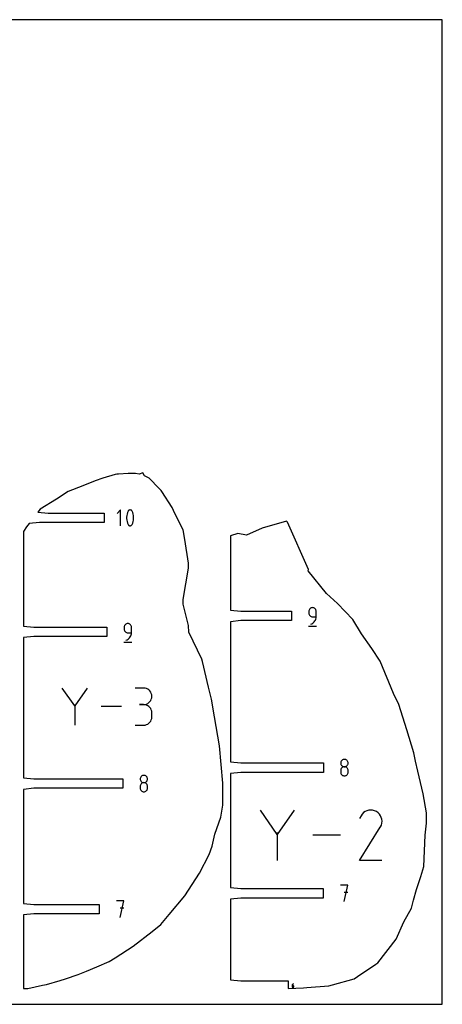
# Model space of a CAD drawing. Extents: x 0 to 480, y 0 to 420.
# Tile 2 of 2: x 300 to 480, y 0 to 420. Entities that reach past the tile are written whole.
import ezdxf

# ---------------------------------------------------------------- set-up
doc = ezdxf.new("R2010")
doc.units = 0

msp = doc.modelspace()

# ---------------------------------------------------------------- linework, layer by layer
at = {"layer": 'annotation', "color": 1}
for p, q in [((342.907772, 210.888948), (341.401782, 209.382533)), ((342.907772, 204.114753), (342.907772, 210.888948)), ((346.097584, 210.35254), (345.837908, 209.741885)), ((346.18503, 210.49796), (346.097584, 210.35254)), ((346.097584, 210.35254), (346.097584, 210.35254)), ((346.294012, 210.621883), (346.18503, 210.49796)), ((346.42092, 210.72311), (346.294012, 210.621883)), ((346.562145, 210.800443), (346.42092, 210.72311)), ((346.714081, 210.852681), (346.562145, 210.800443)), ((346.873118, 210.878626), (346.714081, 210.852681)), ((347.035648, 210.877078), (346.873118, 210.878626)), ((347.198062, 210.846839), (347.035648, 210.877078)), ((347.356753, 210.786707), (347.198062, 210.846839)), ((347.417502, 210.754784), (347.356753, 210.786707)), ((347.356753, 210.786707), (347.356753, 210.786707)), ((347.475797, 210.718116), (347.417502, 210.754784)), ((347.531354, 210.676993), (347.475797, 210.718116)), ((347.583891, 210.631707), (347.531354, 210.676993)), ((347.633123, 210.582546), (347.583891, 210.631707)), ((347.678767, 210.529801), (347.633123, 210.582546)), ((347.720541, 210.473762), (347.678767, 210.529801)), ((347.758161, 210.41472), (347.720541, 210.473762)), ((347.791345, 210.352965), (347.758161, 210.41472)), ((348.052279, 209.741051), (347.791345, 210.352965)), ((347.791345, 210.352965), (347.791345, 210.352965)), ((345.513313, 208.472456), (345.448394, 207.823703)), ((345.448394, 207.823703), (345.448394, 207.172272)), ((345.448394, 207.172272), (345.513313, 206.523173)), ((345.643151, 209.11352), (345.513313, 208.472456)), ((345.513313, 206.523173), (345.643151, 205.881416)), ((345.837908, 209.741885), (345.643151, 209.11352)), ((345.643151, 205.881416), (345.837908, 205.252013)), ((348.24798, 209.111742), (348.052279, 209.741051)), ((348.052279, 205.251179), (348.24798, 205.879638)), ((348.378447, 208.470049), (348.24798, 209.111742)), ((348.24798, 205.879638), (348.378447, 206.520766)), ((348.443681, 207.820981), (348.378447, 208.470049)), ((348.378447, 206.520766), (348.443681, 207.16955)), ((348.443681, 207.16955), (348.443681, 207.820981)), ((345.837908, 205.252013), (346.097584, 204.639973)), ((346.097584, 204.639973), (346.097584, 204.639973)), ((346.097584, 204.639973), (346.130646, 204.578341)), ((346.130646, 204.578341), (346.167988, 204.519593)), ((346.167988, 204.519593), (346.209453, 204.463908)), ((346.209453, 204.463908), (346.254883, 204.411465)), ((346.254883, 204.411465), (346.30412, 204.362441)), ((346.30412, 204.362441), (346.357008, 204.317015)), ((346.357008, 204.317015), (346.413388, 204.275365)), ((346.413388, 204.275365), (346.473104, 204.237669)), ((346.473104, 204.237669), (346.535999, 204.204107)), ((346.535999, 204.204107), (346.535999, 204.204107)), ((346.535999, 204.204107), (346.69344, 204.145251)), ((346.69344, 204.145251), (346.854908, 204.116011)), ((346.854908, 204.116011), (347.016755, 204.115193)), ((347.016755, 204.115193), (347.175328, 204.141606)), ((347.175328, 204.141606), (347.326979, 204.194057)), ((347.326979, 204.194057), (347.468056, 204.271354)), ((347.468056, 204.271354), (347.59491, 204.372305)), ((347.59491, 204.372305), (347.703889, 204.495717)), ((347.703889, 204.495717), (347.791345, 204.640398)), ((347.791345, 204.640398), (348.052279, 205.251179)), ((347.791345, 204.640398), (347.791345, 204.640398)), ((423.219425, 168.176888), (423.146658, 167.912058)), ((423.335256, 168.420806), (423.219425, 168.176888)), ((423.489697, 168.639373), (423.335256, 168.420806)), ((423.678292, 168.828152), (423.489697, 168.639373)), ((423.896583, 168.982705), (423.678292, 168.828152)), ((424.140116, 169.098595), (423.896583, 168.982705)), ((424.404435, 169.171383), (424.140116, 169.098595)), ((424.685084, 169.196631), (424.404435, 169.171383)), ((424.966314, 169.171383), (424.685084, 169.196631)), ((424.685084, 169.196631), (424.685084, 169.196631)), ((425.230941, 169.098595), (424.966314, 169.171383)), ((425.474566, 168.982705), (425.230941, 169.098595)), ((425.692784, 168.828152), (425.474566, 168.982705)), ((425.881197, 168.639373), (425.692784, 168.828152)), ((426.035402, 168.420806), (425.881197, 168.639373)), ((426.150997, 168.176888), (426.035402, 168.420806)), ((426.223582, 167.912058), (426.150997, 168.176888)), ((423.146658, 167.912058), (423.121412, 167.630752)), ((423.121412, 167.630752), (423.121412, 166.847812)), ((423.121412, 166.847812), (423.121412, 166.847812)), ((423.121412, 166.847812), (423.146658, 166.566522)), ((423.146658, 166.566522), (423.219425, 166.301731)), ((423.219425, 166.301731), (423.335256, 166.057872)), ((423.335256, 166.057872), (423.489697, 165.839375)), ((423.489697, 165.839375), (423.678292, 165.650669)), ((423.678292, 165.650669), (423.896583, 165.496186)), ((423.896583, 165.496186), (424.140116, 165.380355)), ((424.140116, 165.380355), (424.404435, 165.307608)), ((424.404435, 165.307608), (424.685084, 165.282374)), ((424.685084, 165.282374), (426.248755, 165.282374)), ((425.728762, 163.516844), (425.949897, 163.919103)), ((425.949897, 163.919103), (426.113102, 164.35127)), ((426.113102, 164.35127), (426.214135, 164.807607)), ((426.214135, 164.807607), (426.248755, 165.282374)), ((426.248755, 167.630752), (426.223582, 167.912058)), ((426.248755, 165.282374), (426.248755, 167.630752)), ((426.248755, 167.630752), (426.248755, 167.630752)), ((344.436675, 161.11578), (344.411429, 160.834475)), ((344.411429, 160.834475), (344.411429, 160.051535)), ((344.411429, 160.051535), (344.411429, 160.051535)), ((344.411429, 160.051535), (344.436675, 159.770244)), ((344.509441, 161.380611), (344.436675, 161.11578)), ((344.436675, 159.770244), (344.509441, 159.505454)), ((344.625273, 161.624529), (344.509441, 161.380611)), ((344.779714, 161.843096), (344.625273, 161.624529)), ((344.968308, 162.031875), (344.779714, 161.843096)), ((345.1866, 162.186428), (344.968308, 162.031875)), ((345.430133, 162.302317), (345.1866, 162.186428)), ((345.694452, 162.375105), (345.430133, 162.302317)), ((345.9751, 162.400354), (345.694452, 162.375105)), ((346.25633, 162.375105), (345.9751, 162.400354)), ((345.9751, 162.400354), (345.9751, 162.400354)), ((346.520958, 162.302317), (346.25633, 162.375105)), ((346.764582, 162.186428), (346.520958, 162.302317)), ((346.982801, 162.031875), (346.764582, 162.186428)), ((347.171213, 161.843096), (346.982801, 162.031875)), ((347.325418, 161.624529), (347.171213, 161.843096)), ((347.441014, 161.380611), (347.325418, 161.624529)), ((347.513599, 161.11578), (347.441014, 161.380611)), ((347.538772, 160.834475), (347.513599, 161.11578)), ((347.538772, 158.486097), (347.538772, 160.834475)), ((347.538772, 160.834475), (347.538772, 160.834475)), ((422.926008, 161.274831), (426.446808, 161.274831)), ((423.902586, 162.155031), (424.349749, 162.321667)), ((423.902586, 162.155031), (423.902586, 162.155031)), ((424.349749, 162.321667), (424.76019, 162.546904)), ((424.76019, 162.546904), (425.129667, 162.825006)), ((425.129667, 162.825006), (425.453938, 163.150232)), ((425.453938, 163.150232), (425.728762, 163.516844)), ((344.509441, 159.505454), (344.625273, 159.261595)), ((344.625273, 159.261595), (344.779714, 159.043098)), ((344.779714, 159.043098), (344.968308, 158.854392)), ((344.968308, 158.854392), (345.1866, 158.699909)), ((345.1866, 158.699909), (345.430133, 158.584078)), ((345.192602, 155.358754), (345.639766, 155.525389)), ((345.430133, 158.584078), (345.694452, 158.511331)), ((345.639766, 155.525389), (346.050207, 155.750627)), ((345.694452, 158.511331), (345.9751, 158.486097)), ((345.9751, 158.486097), (347.538772, 158.486097)), ((346.050207, 155.750627), (346.419684, 156.028728)), ((346.419684, 156.028728), (346.743954, 156.353955)), ((346.743954, 156.353955), (347.018778, 156.720567)), ((347.018778, 156.720567), (347.239913, 157.122826)), ((347.239913, 157.122826), (347.403118, 157.554993)), ((347.403118, 157.554993), (347.504151, 158.01133)), ((347.504151, 158.01133), (347.538772, 158.486097)), ((344.216025, 154.478554), (347.736825, 154.478554)), ((345.192602, 155.358754), (345.192602, 155.358754)), ((323.33081, 127.27779), (318.046766, 134.919239)), ((328.61386, 134.919239), (323.33081, 127.27779)), ((352.674687, 134.900364), (349.156958, 134.900364)), ((353.307359, 134.843576), (352.674687, 134.900364)), ((353.902681, 134.679923), (353.307359, 134.843576)), ((354.450752, 134.419471), (353.902681, 134.679923)), ((354.94167, 134.072283), (354.450752, 134.419471)), ((355.365534, 133.648426), (354.94167, 134.072283)), ((355.712442, 133.157964), (355.365534, 133.648426)), ((355.972493, 132.610963), (355.712442, 133.157964)), ((356.135785, 132.017487), (355.972493, 132.610963)), ((355.972493, 130.158981), (356.135785, 130.75476)), ((356.192415, 131.387602), (356.135785, 132.017487)), ((356.135785, 130.75476), (356.192415, 131.387602)), ((356.192415, 131.387602), (356.192415, 131.387602)), ((323.33081, 127.892722), (323.33081, 119.077042)), ((343.217997, 126.99814), (334.556298, 126.99814)), ((352.674687, 127.864906), (350.913339, 127.864906)), ((350.913339, 127.864906), (352.674687, 127.864906)), ((352.674687, 127.864906), (353.307359, 127.921707)), ((353.307359, 127.808119), (352.674687, 127.864906)), ((352.674687, 127.864906), (352.674687, 127.864906)), ((353.307359, 127.921707), (353.902681, 128.085455)), ((353.902681, 127.644466), (353.307359, 127.808119)), ((353.902681, 128.085455), (354.450752, 128.346167)), ((354.450752, 127.384013), (353.902681, 127.644466)), ((354.450752, 128.346167), (354.94167, 128.693859)), ((354.94167, 127.036826), (354.450752, 127.384013)), ((354.94167, 128.693859), (355.365534, 129.118547)), ((355.365534, 126.612969), (354.94167, 127.036826)), ((355.365534, 129.118547), (355.712442, 129.610249)), ((355.712442, 126.122507), (355.365534, 126.612969)), ((355.712442, 129.610249), (355.972493, 130.158981)), ((355.972493, 125.575506), (355.712442, 126.122507)), ((356.135785, 124.98203), (355.972493, 125.575506)), ((355.972493, 121.367035), (356.135785, 121.96065)), ((356.192415, 124.352145), (356.135785, 124.98203)), ((356.135785, 121.96065), (356.192415, 122.590797)), ((356.192415, 122.590797), (356.192415, 124.352145)), ((356.192415, 124.352145), (356.192415, 124.352145)), ((349.156958, 119.078035), (352.674687, 119.078035)), ((352.674687, 119.078035), (353.307359, 119.13479)), ((352.674687, 119.078035), (352.674687, 119.078035)), ((353.307359, 119.13479), (353.902681, 119.298361)), ((353.902681, 119.298361), (354.450752, 119.558707)), ((354.450752, 119.558707), (354.94167, 119.905788)), ((354.94167, 119.905788), (355.365534, 120.329564)), ((355.365534, 120.329564), (355.712442, 120.819993)), ((355.712442, 120.819993), (355.972493, 121.367035)), ((436.741701, 103.186233), (436.71647, 102.906241)), ((436.71647, 102.906241), (436.71647, 102.906241)), ((436.71647, 102.906241), (436.741716, 102.624936)), ((436.814431, 103.45004), (436.741701, 103.186233)), ((436.741716, 102.624936), (436.814482, 102.360105)), ((436.930216, 103.693188), (436.814431, 103.45004)), ((436.814482, 102.360105), (436.930314, 102.116187)), ((437.08461, 103.911204), (436.930216, 103.693188)), ((436.930314, 102.116187), (437.084755, 101.89762)), ((437.273167, 104.099614), (437.08461, 103.911204)), ((437.273167, 100.971922), (437.08461, 100.78318)), ((437.084755, 101.89762), (437.273349, 101.708841)), ((437.491445, 104.253942), (437.273167, 104.099614)), ((437.491445, 101.126452), (437.273167, 100.971922)), ((437.273349, 101.708841), (437.491641, 101.554288)), ((437.734996, 104.369717), (437.491445, 104.253942)), ((437.734996, 101.24233), (437.491445, 101.126452)), ((437.491641, 101.554288), (437.735174, 101.438399)), ((437.999376, 104.442462), (437.734996, 104.369717)), ((437.999376, 101.315114), (437.734996, 101.24233)), ((437.735174, 101.438399), (437.999493, 101.365611)), ((438.280141, 104.467705), (437.999376, 104.442462)), ((438.280141, 101.340362), (437.999376, 101.315114)), ((437.999493, 101.365611), (438.280141, 101.340362)), ((438.560906, 104.442462), (438.280141, 104.467705)), ((438.280141, 104.467705), (438.280141, 104.467705)), ((438.280141, 101.340362), (438.56079, 101.365611)), ((438.560906, 101.315128), (438.280141, 101.340362)), ((438.280141, 101.340362), (438.280141, 101.340362)), ((438.280141, 101.340362), (438.280141, 101.340362)), ((438.56079, 101.365611), (438.825109, 101.438399)), ((438.825287, 104.369717), (438.560906, 104.442462)), ((438.825287, 101.242381), (438.560906, 101.315128)), ((438.825109, 101.438399), (439.068642, 101.554288)), ((439.068838, 104.253942), (438.825287, 104.369717)), ((439.068838, 101.12655), (438.825287, 101.242381)), ((439.068642, 101.554288), (439.286933, 101.708841)), ((439.287115, 104.099614), (439.068838, 104.253942)), ((439.287115, 100.972067), (439.068838, 101.12655)), ((439.286933, 101.708841), (439.475528, 101.89762)), ((439.475673, 103.911204), (439.287115, 104.099614)), ((439.475673, 100.783361), (439.287115, 100.972067)), ((439.475528, 101.89762), (439.629969, 102.116187)), ((439.630067, 103.693188), (439.475673, 103.911204)), ((439.629969, 102.116187), (439.7458, 102.360105)), ((439.745851, 103.45004), (439.630067, 103.693188)), ((439.7458, 102.360105), (439.818567, 102.624936)), ((439.818582, 103.186233), (439.745851, 103.45004)), ((439.818567, 102.624936), (439.843813, 102.906241)), ((439.843813, 102.906241), (439.818582, 103.186233)), ((439.843813, 102.906241), (439.843813, 102.906241)), ((351.331697, 96.653762), (351.258967, 96.389955)), ((351.447482, 96.896911), (351.331697, 96.653762)), ((351.601875, 97.114927), (351.447482, 96.896911)), ((351.790433, 97.303336), (351.601875, 97.114927)), ((352.00871, 97.457665), (351.790433, 97.303336)), ((352.252262, 97.573439), (352.00871, 97.457665)), ((352.516642, 97.646185), (352.252262, 97.573439)), ((352.797407, 97.671428), (352.516642, 97.646185)), ((353.078172, 97.646185), (352.797407, 97.671428)), ((352.797407, 97.671428), (352.797407, 97.671428)), ((353.342553, 97.573439), (353.078172, 97.646185)), ((353.586104, 97.457665), (353.342553, 97.573439)), ((353.804381, 97.303336), (353.586104, 97.457665)), ((353.992939, 97.114927), (353.804381, 97.303336)), ((354.147333, 96.896911), (353.992939, 97.114927)), ((354.263117, 96.653762), (354.147333, 96.896911)), ((354.335847, 96.389955), (354.263117, 96.653762)), ((436.741701, 100.056098), (436.71647, 99.774924)), ((436.71647, 99.774924), (436.71647, 98.995959)), ((436.71647, 98.995959), (436.71647, 98.995959)), ((436.71647, 98.995959), (436.741716, 98.714804)), ((436.814431, 100.320827), (436.741701, 100.056098)), ((436.741716, 98.714804), (436.814482, 98.45038)), ((436.930216, 100.564668), (436.814431, 100.320827)), ((436.814482, 98.45038), (436.930314, 98.207049)), ((437.08461, 100.78318), (436.930216, 100.564668)), ((436.930314, 98.207049), (437.084755, 97.989179)), ((437.084755, 97.989179), (437.273349, 97.801133)), ((437.273349, 97.801133), (437.491641, 97.647276)), ((437.491641, 97.647276), (437.735174, 97.531975)), ((437.735174, 97.531975), (437.999493, 97.459592)), ((437.999493, 97.459592), (438.280141, 97.434495)), ((438.280141, 97.434495), (438.56079, 97.459592)), ((438.280141, 97.434495), (438.280141, 97.434495)), ((438.56079, 97.459592), (438.825109, 97.531975)), ((438.825109, 97.531975), (439.068642, 97.647276)), ((439.068642, 97.647276), (439.286933, 97.801133)), ((439.286933, 97.801133), (439.475528, 97.989179)), ((439.475528, 97.989179), (439.629969, 98.207049)), ((439.630067, 100.564864), (439.475673, 100.783361)), ((439.629969, 98.207049), (439.7458, 98.45038)), ((439.745851, 100.321005), (439.630067, 100.564864)), ((439.7458, 98.45038), (439.818567, 98.714804)), ((439.818582, 100.056215), (439.745851, 100.321005)), ((439.818567, 98.714804), (439.843813, 98.995959)), ((439.843813, 99.774924), (439.818582, 100.056215)), ((439.843813, 98.995959), (439.843813, 99.774924)), ((439.843813, 99.774924), (439.843813, 99.774924)), ((351.258967, 96.389955), (351.233736, 96.109964)), ((351.233736, 96.109964), (351.233736, 96.109964)), ((351.233736, 96.109964), (351.258981, 95.828658)), ((351.258967, 93.259821), (351.233736, 92.978647)), ((351.233736, 92.978647), (351.233736, 92.199681)), ((351.331697, 93.524549), (351.258967, 93.259821)), ((351.258981, 95.828658), (351.331748, 95.563828)), ((351.447482, 93.76839), (351.331697, 93.524549)), ((351.331748, 95.563828), (351.44758, 95.31991)), ((351.601875, 93.986902), (351.447482, 93.76839)), ((351.44758, 95.31991), (351.602021, 95.101343)), ((351.790433, 94.175644), (351.601875, 93.986902)), ((351.602021, 95.101343), (351.790615, 94.912564)), ((352.00871, 94.330175), (351.790433, 94.175644)), ((351.790615, 94.912564), (352.008907, 94.758011)), ((352.252262, 94.446053), (352.00871, 94.330175)), ((352.008907, 94.758011), (352.25244, 94.642121)), ((352.516642, 94.518837), (352.252262, 94.446053)), ((352.25244, 94.642121), (352.516759, 94.569334)), ((352.797407, 94.544085), (352.516642, 94.518837)), ((352.516759, 94.569334), (352.797407, 94.544085)), ((352.797407, 94.544085), (353.078056, 94.569334)), ((353.078172, 94.518851), (352.797407, 94.544085)), ((352.797407, 94.544085), (352.797407, 94.544085)), ((352.797407, 94.544085), (352.797407, 94.544085)), ((353.078056, 94.569334), (353.342374, 94.642121)), ((353.342553, 94.446104), (353.078172, 94.518851)), ((353.342374, 94.642121), (353.585908, 94.758011)), ((353.586104, 94.330273), (353.342553, 94.446104)), ((353.585908, 94.758011), (353.804199, 94.912564)), ((353.804381, 94.17579), (353.586104, 94.330273)), ((353.804199, 94.912564), (353.992793, 95.101343)), ((353.992939, 93.987084), (353.804381, 94.17579)), ((353.992793, 95.101343), (354.147234, 95.31991)), ((354.147333, 93.768587), (353.992939, 93.987084)), ((354.147234, 95.31991), (354.263066, 95.563828)), ((354.263117, 93.524728), (354.147333, 93.768587)), ((354.263066, 95.563828), (354.335833, 95.828658)), ((354.335847, 93.259938), (354.263117, 93.524728)), ((354.335833, 95.828658), (354.361079, 96.109964)), ((354.361079, 96.109964), (354.335847, 96.389955)), ((354.361079, 92.978647), (354.335847, 93.259938)), ((354.361079, 96.109964), (354.361079, 96.109964)), ((354.361079, 92.199681), (354.361079, 92.978647)), ((354.361079, 92.978647), (354.361079, 92.978647)), ((351.233736, 92.199681), (351.233736, 92.199681)), ((351.233736, 92.199681), (351.258981, 91.918527)), ((351.258981, 91.918527), (351.331748, 91.654102)), ((351.331748, 91.654102), (351.44758, 91.410772)), ((351.44758, 91.410772), (351.602021, 91.192901)), ((351.602021, 91.192901), (351.790615, 91.004855)), ((351.790615, 91.004855), (352.008907, 90.850999)), ((352.008907, 90.850999), (352.25244, 90.735697)), ((352.25244, 90.735697), (352.516759, 90.663315)), ((352.516759, 90.663315), (352.797407, 90.638218)), ((352.797407, 90.638218), (353.078056, 90.663315)), ((352.797407, 90.638218), (352.797407, 90.638218)), ((353.078056, 90.663315), (353.342374, 90.735697)), ((353.342374, 90.735697), (353.585908, 90.850999)), ((353.585908, 90.850999), (353.804199, 91.004855)), ((353.804199, 91.004855), (353.992793, 91.192901)), ((353.992793, 91.192901), (354.147234, 91.410772)), ((354.147234, 91.410772), (354.263066, 91.654102)), ((354.263066, 91.654102), (354.335833, 91.918527)), ((354.335833, 91.918527), (354.361079, 92.199681)), ((409.635788, 72.471078), (402.454046, 82.856857)), ((416.81618, 82.856857), (409.635788, 72.471078)), ((445.380048, 80.462093), (444.752203, 79.25771)), ((445.878294, 81.168613), (445.380048, 80.462093)), ((446.476078, 81.758394), (445.878294, 81.168613)), ((447.155218, 82.226711), (446.476078, 81.758394)), ((447.897535, 82.568843), (447.155218, 82.226711)), ((448.684847, 82.780066), (447.897535, 82.568843)), ((449.498974, 82.855657), (448.684847, 82.780066)), ((450.321737, 82.790893), (449.498974, 82.855657)), ((451.134953, 82.581052), (450.321737, 82.790893)), ((451.920443, 82.22141), (451.134953, 82.581052)), ((452.622979, 81.722542), (451.920443, 82.22141)), ((451.920443, 82.22141), (451.920443, 82.22141)), ((453.210376, 81.123903), (452.622979, 81.722542)), ((453.67741, 80.44384), (453.210376, 81.123903)), ((454.018858, 79.700701), (453.67741, 80.44384)), ((453.604899, 75.589702), (453.614361, 75.603439)), ((453.614361, 75.603439), (453.623591, 75.617621)), ((453.623591, 75.617621), (453.632653, 75.632359)), ((453.632653, 75.632359), (453.641615, 75.647763)), ((453.641615, 75.647763), (453.650545, 75.663945)), ((453.650545, 75.663945), (453.659507, 75.681016)), ((453.659507, 75.681016), (454.024333, 76.464328)), ((453.659507, 75.681016), (453.659507, 75.681016)), ((454.229497, 78.912833), (454.018858, 79.700701)), ((454.024333, 76.464328), (454.237458, 77.276299)), ((454.304105, 78.098584), (454.229497, 78.912833)), ((454.237458, 77.276299), (454.304105, 78.098584)), ((409.635788, 73.306855), (409.635788, 61.325133)), ((436.665211, 72.090995), (424.892771, 72.090995)), ((444.738701, 61.325633), (453.574444, 75.550046)), ((453.574444, 75.550046), (453.585007, 75.563117)), ((453.574444, 75.550046), (453.574444, 75.550046)), ((453.585007, 75.563117), (453.595136, 75.576298)), ((453.595136, 75.576298), (453.604899, 75.589702)), ((454.300855, 61.325633), (444.738701, 61.325633)), ((439.780711, 50.887574), (436.649394, 50.887574)), ((438.215273, 43.845974), (439.780711, 50.887574)), ((439.780711, 47.75184), (438.215273, 47.75184)), ((344.31986, 44.091296), (341.188543, 44.091296)), ((342.754422, 37.049696), (344.31986, 44.091296)), ((344.31986, 40.955563), (342.754422, 40.955563)), ((416.121543, 8.402116), (416.073094, 8.313881)), ((416.181766, 8.482543), (416.121543, 8.402116)), ((416.25284, 8.553918), (416.181766, 8.482543)), ((416.333841, 8.615002), (416.25284, 8.553918)), ((416.423844, 8.664552), (416.333841, 8.615002)), ((416.521927, 8.701327), (416.423844, 8.664552)), ((416.521927, 8.701327), (416.521927, 8.701327)), ((415.964754, 6.966789), (416.735659, 6.966789)), ((416.015217, 8.118949), (416.007635, 8.014734)), ((416.007635, 8.014734), (416.007635, 7.50228)), ((416.350013, 8.014734), (416.007635, 8.014734)), ((416.007635, 7.50228), (416.007635, 7.50228)), ((416.007635, 7.50228), (416.013163, 7.440689)), ((416.013163, 7.440689), (416.029096, 7.382711)), ((416.037344, 8.219078), (416.015217, 8.118949)), ((416.029096, 7.382711), (416.054458, 7.329317)), ((416.073094, 8.313881), (416.037344, 8.219078)), ((416.054458, 7.329317), (416.088274, 7.281475)), ((416.088274, 7.281475), (416.129568, 7.240156)), ((416.129568, 7.240156), (416.177365, 7.206331)), ((416.177365, 7.206331), (416.230688, 7.180969)), ((416.230688, 7.180969), (416.288563, 7.165041)), ((416.288563, 7.165041), (416.350013, 7.159516)), ((416.411591, 8.009239), (416.350013, 8.014734)), ((416.350013, 7.159516), (416.411591, 7.165041)), ((416.350013, 7.159516), (416.350013, 7.159516)), ((416.469533, 7.993391), (416.411591, 8.009239)), ((416.411591, 7.165041), (416.469533, 7.180969)), ((416.522876, 7.968144), (416.469533, 7.993391)), ((416.469533, 7.180969), (416.522876, 7.206331)), ((416.570657, 7.934456), (416.522876, 7.968144)), ((416.522876, 7.206331), (416.570657, 7.240156)), ((416.611911, 7.893282), (416.570657, 7.934456)), ((416.570657, 7.240156), (416.611911, 7.281475)), ((416.645675, 7.845578), (416.611911, 7.893282)), ((416.611911, 7.281475), (416.645675, 7.329317)), ((416.670986, 7.792299), (416.645675, 7.845578)), ((416.645675, 7.329317), (416.670986, 7.382711)), ((416.686879, 7.734401), (416.670986, 7.792299)), ((416.670986, 7.382711), (416.686879, 7.440689)), ((416.692391, 7.67284), (416.686879, 7.734401)), ((416.686879, 7.440689), (416.692391, 7.50228)), ((416.692391, 7.50228), (416.692391, 7.67284)), ((416.692391, 7.67284), (416.692391, 7.67284))]:
    msp.add_line(p, q, dxfattribs=at)
at = {"layer": 'boundary', "color": 5}
for p, q in [((331.991913, 223.225956), (326.756788, 221.203934)), ((335.370217, 224.428911), (331.991913, 223.225956)), ((340.633529, 225.982142), (335.370217, 224.428911)), ((341.311126, 226.08951), (340.633529, 225.982142)), ((342.02154, 226.168015), (341.311126, 226.08951)), ((346.158754, 226.355803), (342.02154, 226.168015)), ((349.201797, 226.44065), (346.158754, 226.355803)), ((350.784473, 226.17671), (349.201797, 226.44065)), ((352.393166, 226.682214), (350.784473, 226.17671)), ((353.147858, 225.467417), (352.393166, 226.682214)), ((355.019717, 224.405792), (353.147858, 225.467417)), ((359.358801, 219.964571), (355.019717, 224.405792)), ((320.496385, 218.785921), (315.599278, 215.40575)), ((326.756788, 221.203934), (320.496385, 218.785921)), ((360.13362, 219.180781), (359.358801, 219.964571)), ((360.445219, 218.753809), (360.13362, 219.180781)), ((364.801759, 211.91535), (360.445219, 218.753809)), ((315.599278, 215.40575), (308.568226, 211.206651)), ((308.568226, 211.206651), (307.626537, 209.96745)), ((366.020903, 209.371688), (364.801759, 211.91535)), ((307.626537, 209.96745), (312.081852, 209.52735)), ((312.081852, 209.52735), (335.946219, 209.52735)), ((335.946219, 209.52735), (335.946219, 205.47635)), ((369.585259, 202.456666), (366.020903, 209.371688)), ((413.611948, 206.022879), (403.255641, 203.073683)), ((414.027966, 205.620669), (413.611948, 206.022879)), ((302.830107, 203.655661), (301.482229, 201.722768)), ((301.482229, 201.722768), (301.482229, 161.345154)), ((303.879239, 205.03625), (302.830107, 203.655661)), ((308.334554, 205.47635), (303.879239, 205.03625)), ((335.946219, 205.47635), (308.334554, 205.47635)), ((370.266621, 198.322577), (369.585259, 202.456666)), ((403.255641, 203.073683), (396.494798, 200.049293)), ((422.933193, 185.51175), (414.027966, 205.620669)), ((371.812562, 188.215729), (370.266621, 198.322577)), ((392.801341, 200.862139), (389.687468, 199.844984)), ((389.687468, 199.844984), (389.687468, 168.141432)), ((396.494798, 200.049293), (392.801341, 200.862139)), ((369.539023, 172.674494), (371.789838, 186.011901)), ((371.789838, 186.011901), (371.812562, 188.215729)), ((422.895972, 184.847384), (422.933193, 185.51175)), ((430.612181, 175.184315), (422.895972, 184.847384)), ((369.56142, 170.727012), (369.539023, 172.674494)), ((435.273629, 170.904815), (430.612181, 175.184315)), ((371.817517, 161.642785), (369.56142, 170.727012)), ((389.687468, 168.141432), (394.142782, 167.701331)), ((441.812726, 164.090959), (435.273629, 170.904815)), ((394.142782, 167.701331), (415.709409, 167.701331)), ((415.709409, 167.701331), (415.709409, 163.650331)), ((445.506765, 158.031563), (441.812726, 164.090959)), ((301.482229, 161.345154), (305.937543, 160.905054)), ((305.937543, 160.905054), (336.999425, 160.905054)), ((336.999425, 160.905054), (336.999425, 156.854054)), ((371.926177, 158.717516), (371.817517, 161.642785)), ((394.142782, 163.650331), (389.687468, 163.210231)), ((389.687468, 163.210231), (389.687468, 103.421116)), ((415.709409, 163.650331), (394.142782, 163.650331)), ((305.937543, 156.854054), (301.482229, 156.413954)), ((301.482229, 156.413954), (301.482229, 96.624839)), ((336.999425, 156.854054), (305.937543, 156.854054)), ((377.57153, 147.255273), (371.926177, 158.717516)), ((449.952101, 151.723094), (445.506765, 158.031563)), ((453.525567, 146.441643), (449.952101, 151.723094)), ((377.799112, 146.223004), (377.57153, 147.255273)), ((380.408511, 135.251875), (377.799112, 146.223004)), ((459.221377, 132.606784), (453.525567, 146.441643)), ((381.612543, 130.101518), (380.408511, 135.251875)), ((461.503063, 127.88715), (459.221377, 132.606784)), ((382.877865, 122.556239), (381.612543, 130.101518)), ((464.85504, 117.143493), (461.503063, 127.88715)), ((384.997399, 110.285624), (382.877865, 122.556239)), ((467.810206, 107.239351), (464.85504, 117.143493)), ((386.512468, 94.383926), (384.997399, 110.285624)), ((468.633474, 103.778264), (467.810206, 107.239351)), ((389.687468, 103.421116), (394.142782, 102.981016)), ((394.142782, 102.981016), (429.304024, 102.981016)), ((429.304024, 102.981016), (429.304025, 98.930016)), ((469.555242, 99.38797), (468.633474, 103.778264)), ((301.482229, 96.624839), (305.937543, 96.184739)), ((394.142782, 98.930016), (389.687468, 98.489916)), ((389.687468, 98.489916), (389.687468, 49.832374)), ((429.304025, 98.930016), (394.142782, 98.930016)), ((471.912067, 89.762708), (469.555242, 99.38797)), ((305.937543, 96.184739), (343.82129, 96.184739)), ((343.82129, 96.184739), (343.82129, 92.133739)), ((386.424236, 85.013995), (386.512468, 94.383926)), ((305.937543, 92.133739), (301.482229, 91.693639)), ((301.482229, 91.693639), (301.482229, 43.036096)), ((343.82129, 92.133739), (305.937543, 92.133739)), ((473.304988, 81.724175), (471.912067, 89.762708)), ((385.66783, 79.826668), (386.424236, 85.013995)), ((383.113119, 72.525476), (385.66783, 79.826668)), ((473.238063, 77.199948), (473.304988, 81.724175)), ((472.762691, 72.112552), (473.238063, 77.199948)), ((381.873012, 67.390722), (383.113119, 72.525476)), ((472.470983, 65.425538), (472.762691, 72.112552)), ((380.616435, 63.900167), (381.873012, 67.390722)), ((376.45834, 55.978573), (380.616435, 63.900167)), ((472.10217, 58.72443), (472.470983, 65.425538)), ((370.307335, 46.320544), (376.45834, 55.978573)), ((470.801765, 54.549881), (472.10217, 58.72443)), ((469.00227, 48.96196), (470.801765, 54.549881)), ((363.652673, 38.272466), (370.307335, 46.320544)), ((389.687468, 49.832374), (394.142782, 49.392274)), ((394.142782, 49.392274), (429.239156, 49.392274)), ((429.239156, 49.392274), (429.239156, 45.341274)), ((467.703404, 44.379079), (469.00227, 48.96196)), ((301.482229, 43.036096), (305.937543, 42.595997)), ((305.937543, 42.595997), (333.778305, 42.595997)), ((333.778305, 42.595997), (333.778305, 38.544997)), ((394.142782, 45.341274), (389.687468, 44.901174)), ((389.687468, 44.901174), (389.687468, 10.396021)), ((429.239156, 45.341274), (394.142782, 45.341274)), ((466.924165, 41.009397), (467.703404, 44.379079)), ((305.937543, 38.544997), (301.482229, 38.104896)), ((301.482229, 38.104896), (301.482229, 6.705334)), ((333.778305, 38.544997), (305.937543, 38.544997)), ((360.02096, 34.106116), (363.652673, 38.272466)), ((463.554966, 35.153409), (466.924165, 41.009397)), ((356.369689, 31.040369), (360.02096, 34.106116)), ((460.280939, 27.747911), (463.554966, 35.153409)), ((348.266465, 24.823405), (356.369689, 31.040369)), ((452.538456, 17.747436), (460.280939, 27.747911)), ((340.575655, 19.849283), (348.266465, 24.823405)), ((332.811672, 15.967234), (337.995993, 18.247731)), ((337.995993, 18.247731), (340.575655, 19.849283)), ((443.877679, 11.869314), (451.618254, 17.180537)), ((451.618254, 17.180537), (452.538456, 17.747436)), ((319.43091, 10.862446), (324.843191, 12.741243)), ((324.843191, 12.741243), (328.420684, 14.094071)), ((328.420684, 14.094071), (332.811672, 15.967234)), ((309.590459, 8.234969), (311.316094, 8.447807)), ((311.316094, 8.447807), (317.144674, 10.090503)), ((317.144674, 10.090503), (319.43091, 10.862446)), ((389.687468, 10.396021), (394.142782, 9.955921)), ((394.142782, 9.955921), (414.247942, 9.955921)), ((414.247942, 9.955921), (414.247942, 6.81145)), ((433.150994, 8.291678), (442.454789, 10.869119)), ((442.454789, 10.869119), (443.877679, 11.869314)), ((301.482229, 6.705334), (302.223244, 6.6875)), ((302.223244, 6.6875), (303.318583, 6.793399)), ((303.318583, 6.793399), (309.590459, 8.234969)), ((414.247942, 6.81145), (420.793407, 7.076327)), ((420.793407, 7.076327), (422.24779, 7.229207)), ((422.24779, 7.229207), (431.669691, 7.828488)), ((431.669691, 7.828488), (433.150994, 8.291678))]:
    msp.add_line(p, q, dxfattribs=at)
at = {"layer": 'frame', "color": 5}
for p, q in [((480, 420), (0, 420)), ((480, 0), (480, 420)), ((0, 0), (480, 0))]:
    msp.add_line(p, q, dxfattribs=at)

doc.saveas('drawing.dxf')
